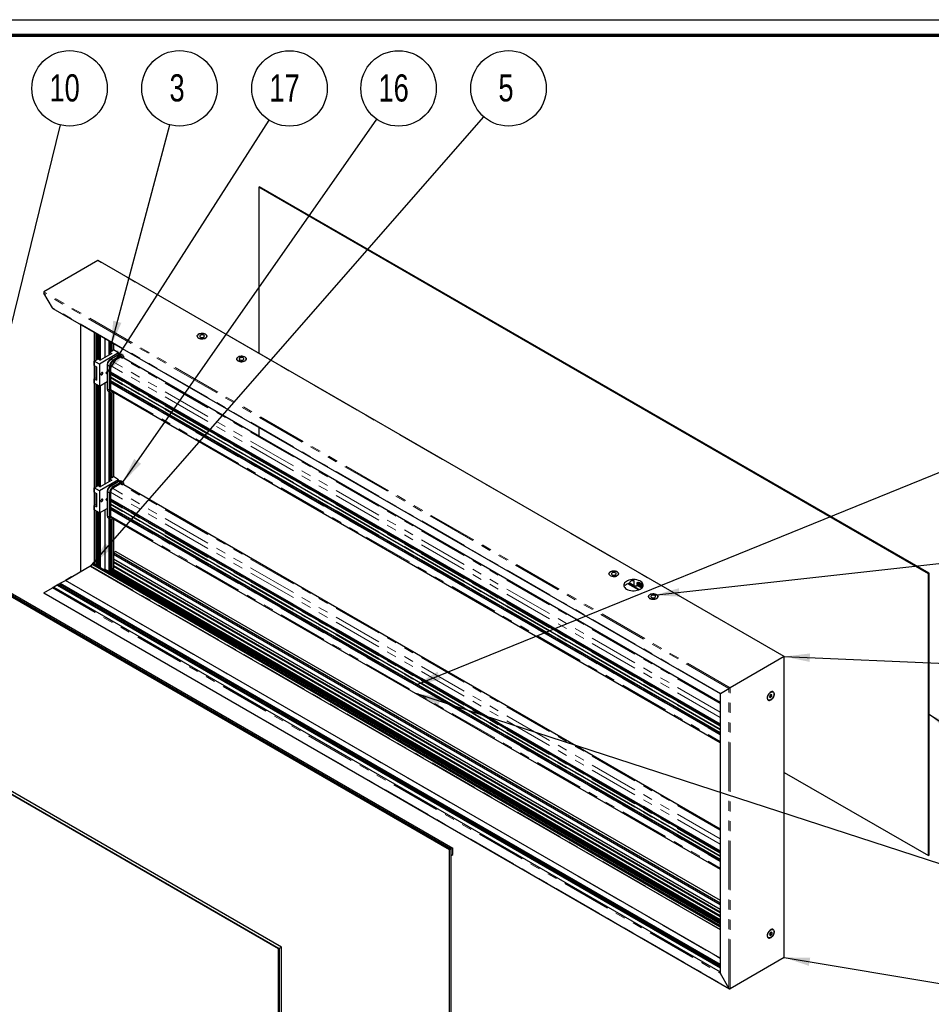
# Paper-space layout 'Exploded view EZ' of a CAD drawing. Header units: millimetres. Extents: x 7 to 291, y 7 to 204.
# Tile 3 of 4: x 78 to 196, y 77 to 204. Entities that reach past the tile are written whole.
import ezdxf

# ---------------------------------------------------------------- set-up
doc = ezdxf.new("R2010")
doc.units = ezdxf.units.MM
doc.linetypes.add('PHANTOM', pattern=[12.7, 6.35, -1.27, 1.27, -1.27, 1.27, -1.27])
doc.layers.add('LAYER2', color=7, linetype='Continuous')
doc.layers.add('LOGO', color=7, linetype='Continuous')
doc.styles.add('SLDTEXTSTYLE1', font='TXT', dxfattribs={"width": 0.75})
doc.dimstyles.new('SLDDIMSTYLE2', dxfattribs={"dimtxt": 0.18, "dimasz": 3.302, "dimexe": 0, "dimexo": 0.0625, "dimgap": 0, "dimtad": 0, "dimtih": 1, "dimtoh": 1, "dimdec": 0, "dimrnd": 1e-09, "dimzin": 0, "dimdsep": 46, "dimtxsty": 'Standard', "dimsah": 1, "dimcen": 0.09, "dimadec": 0, "dimazin": 0, "dimtfac": 3.302, "dimtdec": 0, "dimtofl": 0, "dimtmove": 0, "dimatfit": 3, "dimfxl": 1, "dimfrac": 2, "dimtolj": 1, "dimtzin": 0, "dimarcsym": 0})

# ---------------------------------------------------------------- blocks, each defined once
blk = doc.blocks.new('SW_NOTE_0_5')
at = {"layer": 'LOGO', "color": 0}
blk.add_circle((1.17, 4.72), 4.86, dxfattribs=at)
at = {"layer": 'LOGO', "color": 0, "insert": (-1.42, 6.53), "char_height": 3.5, "attachment_point": 1, "style": 'SLDTEXTSTYLE1'}
blk.add_mtext('10', dxfattribs=at)
blk = doc.blocks.new('SW_NOTE_0_6')
at = {"layer": 'LOGO', "color": 0}
blk.add_circle((1.25, 4.7), 4.86, dxfattribs=at)
at = {"layer": 'LOGO', "color": 0, "insert": (-0.04, 6.51), "char_height": 3.5, "attachment_point": 1, "style": 'SLDTEXTSTYLE1'}
blk.add_mtext('3', dxfattribs=at)
blk = doc.blocks.new('SW_NOTE_0_7')
at = {"layer": 'LOGO', "color": 0}
blk.add_circle((2.62, 4.09), 4.86, dxfattribs=at)
at = {"layer": 'LOGO', "color": 0, "insert": (0.03, 5.9), "char_height": 3.5, "attachment_point": 1, "style": 'SLDTEXTSTYLE1'}
blk.add_mtext('17', dxfattribs=at)
blk = doc.blocks.new('SW_NOTE_0_8')
at = {"layer": 'LOGO', "color": 0}
blk.add_circle((2.79, 3.98), 4.86, dxfattribs=at)
at = {"layer": 'LOGO', "color": 0, "insert": (0.2, 5.79), "char_height": 3.5, "attachment_point": 1, "style": 'SLDTEXTSTYLE1'}
blk.add_mtext('16', dxfattribs=at)
blk = doc.blocks.new('SW_NOTE_0_9')
at = {"layer": 'LOGO', "color": 0}
blk.add_circle((3.2, 3.66), 4.86, dxfattribs=at)
at = {"layer": 'LOGO', "color": 0, "insert": (1.9, 5.47), "char_height": 3.5, "attachment_point": 1, "style": 'SLDTEXTSTYLE1'}
blk.add_mtext('5', dxfattribs=at)

psp = doc.layouts.new('Exploded view EZ')

# ---------------------------------------------------------------- linework, layer by layer
at = {"color": 7, "linetype": 'Continuous', "lineweight": 25}
for p, q in [((109.11, 182.27), (109, 182.21)), ((195.27, 132.41), (109, 182.21)), ((109, 182.21), (109, 160.82)), ((195.37, 132.47), (109.11, 182.27)), ((88.3, 172.75), (81.33, 168.73)), ((176.7, 121.73), (88.33, 172.75)), ((82.43, 166.67), (81.33, 168.57)), ((82.5, 166.59), (168.46, 116.97)), ((86.04, 164.55), (86.04, 132.66)), ((87.8, 163.53), (87.8, 133.66)), ((88.01, 163.41), (88.01, 159.93)), ((88.05, 163.39), (88.05, 159.95)), ((88.06, 163.38), (88.06, 159.96)), ((88.1, 163.36), (88.1, 159.98)), ((88.14, 163.34), (88.14, 160.01)), ((88.15, 163.33), (88.15, 160.01)), ((88.19, 163.31), (88.19, 160.03)), ((88.23, 163.28), (88.23, 160.06)), ((88.41, 163.19), (88.41, 160.03)), ((88.52, 163.12), (88.52, 159.97)), ((88.58, 163.09), (88.58, 159.94)), ((89.18, 162.74), (89.18, 160.28)), ((89.68, 162.45), (89.68, 160.56)), ((89.78, 160.95), (90.28, 161.24)), ((89.85, 162.35), (89.85, 160.99)), ((89.86, 162.34), (89.86, 161)), ((89.89, 162.33), (89.89, 161.02)), ((89.94, 162.3), (89.94, 161.04)), ((89.95, 162.3), (89.95, 161.05)), ((89.98, 162.27), (89.98, 161.07)), ((90.03, 162.25), (90.03, 161.09)), ((90.07, 162.22), (90.07, 161.12)), ((90.28, 162.1), (90.28, 161.24)), ((90.95, 160.85), (90.28, 161.24)), ((87.8, 159.81), (88.3, 160.1)), ((88.3, 160.1), (88.58, 159.93)), ((90.95, 160.85), (88.48, 159.42)), ((90.07, 160.79), (88.58, 159.93)), ((89.78, 160.95), (90.07, 160.79)), ((89.78, 160.63), (89.78, 160.95)), ((90.89, 160.62), (89.9, 160.04)), ((91.2, 160.48), (90.21, 159.91)), ((91.2, 160.32), (90.21, 159.75)), ((90.95, 160.65), (90.95, 160.85)), ((91.51, 160.51), (91.3, 160.64)), ((168.46, 115.83), (91.33, 160.36)), ((91.64, 160.18), (91.64, 160.23)), ((88.48, 159.42), (87.8, 159.81)), ((87.8, 159.24), (87.8, 159.81)), ((87.8, 159.24), (88.09, 159.07)), ((88.01, 159.12), (88.01, 157.64)), ((88.05, 159.09), (88.05, 157.67)), ((88.06, 159.09), (88.06, 157.67)), ((88.09, 159.07), (88.09, 157.36)), ((88.48, 159.42), (88.48, 156.56)), ((89.5, 159.35), (89.5, 156.25)), ((89.77, 159.15), (89.77, 156.04)), ((89.91, 159.23), (89.91, 156.12)), ((87.8, 157.52), (88.09, 157.69)), ((87.8, 156.95), (87.8, 157.52)), ((87.8, 157.52), (88.09, 157.36)), ((89.32, 158.29), (89.45, 158.43)), ((89.32, 158.29), (89.5, 158.19)), ((89.41, 158.19), (89.5, 158.14)), ((89.5, 158.41), (89.45, 158.43)), ((89.91, 158.38), (168.46, 113.04)), ((168.46, 113.01), (89.91, 158.35)), ((89.91, 158.18), (168.46, 112.84)), ((89.91, 157.74), (168.46, 112.39)), ((88.48, 156.56), (87.8, 156.95)), ((88.01, 156.83), (88.01, 143.6)), ((88.05, 156.81), (88.05, 143.62)), ((88.06, 156.8), (88.06, 143.63)), ((88.1, 156.78), (88.1, 143.65)), ((88.14, 156.76), (88.14, 143.67)), ((88.15, 156.75), (88.15, 143.68)), ((88.19, 156.73), (88.19, 143.7)), ((88.23, 156.7), (88.23, 143.73)), ((88.41, 156.6), (88.41, 143.7)), ((88.48, 156.56), (89.5, 157.15)), ((88.52, 156.59), (88.52, 143.64)), ((88.58, 156.62), (88.58, 143.61)), ((89.18, 156.97), (89.18, 143.95)), ((89.91, 157.29), (168.46, 111.95)), ((168.46, 111.7), (89.91, 157.04)), ((89.68, 155.89), (89.68, 144.23)), ((89.68, 155.88), (89.9, 155.76)), ((89.85, 155.78), (89.85, 144.66)), ((89.86, 155.78), (89.86, 144.67)), ((89.89, 155.76), (89.89, 144.68)), ((89.94, 155.99), (168.46, 110.67)), ((89.94, 155.74), (89.94, 144.71)), ((89.95, 155.74), (89.95, 144.72)), ((89.98, 155.73), (89.98, 144.74)), ((90.03, 155.73), (90.03, 144.76)), ((90.07, 155.73), (90.07, 144.79)), ((90.21, 155.79), (90.25, 155.81)), ((90.28, 155.8), (90.28, 144.91)), ((109, 151.3), (109, 150.16)), ((133.59, 96.81), (45.91, 147.42)), ((133.8, 96.93), (46.12, 147.55)), ((46.13, 147.54), (133.8, 96.93)), ((46.34, 147.66), (134.01, 97.05)), ((89.78, 144.62), (90.28, 144.91)), ((89.78, 144.62), (90.07, 144.46)), ((89.78, 144.3), (89.78, 144.62)), ((90.95, 144.52), (90.28, 144.91)), ((87.8, 143.48), (88.3, 143.76)), ((88.48, 143.09), (87.8, 143.48)), ((87.8, 142.91), (87.8, 143.48)), ((88.3, 143.76), (88.58, 143.6)), ((90.95, 144.52), (88.48, 143.09)), ((90.07, 144.46), (88.58, 143.6)), ((90.89, 144.28), (89.9, 143.71)), ((91.2, 144.15), (90.21, 143.58)), ((91.2, 143.99), (90.21, 143.42)), ((90.95, 144.32), (90.95, 144.52)), ((91.51, 144.18), (91.3, 144.31)), ((168.46, 99.5), (91.33, 144.03)), ((91.64, 143.85), (91.64, 143.9)), ((87.8, 142.91), (88.09, 142.74)), ((88.01, 142.79), (88.01, 141.31)), ((88.05, 142.76), (88.05, 141.34)), ((88.06, 142.76), (88.06, 141.34)), ((88.09, 142.74), (88.09, 141.03)), ((88.48, 143.09), (88.48, 140.23)), ((89.32, 141.96), (89.45, 142.1)), ((89.5, 142.08), (89.45, 142.1)), ((89.5, 143.02), (89.5, 139.92)), ((89.77, 142.82), (89.77, 139.71)), ((89.91, 142.9), (89.91, 139.79)), ((87.8, 141.19), (88.09, 141.36)), ((87.8, 140.62), (87.8, 141.19)), ((87.8, 141.19), (88.09, 141.03)), ((88.48, 140.23), (89.5, 140.82)), ((89.32, 141.96), (89.5, 141.86)), ((89.41, 141.86), (89.5, 141.81)), ((89.91, 142.05), (168.46, 96.71)), ((168.46, 96.67), (89.91, 142.02)), ((89.91, 141.85), (168.46, 96.51)), ((89.91, 141.41), (168.46, 96.06)), ((89.91, 140.96), (168.46, 95.62)), ((88.48, 140.23), (87.8, 140.62)), ((88.01, 140.5), (88.01, 133.54)), ((88.05, 140.48), (88.05, 133.51)), ((88.06, 140.47), (88.06, 133.51)), ((88.1, 140.45), (88.1, 133.49)), ((88.14, 140.42), (88.14, 133.46)), ((88.15, 140.42), (88.15, 133.45)), ((88.19, 140.4), (88.19, 133.43)), ((88.23, 140.37), (88.23, 133.41)), ((88.41, 140.27), (88.41, 133.31)), ((88.52, 140.26), (88.52, 133.24)), ((88.58, 140.29), (88.58, 133.21)), ((89.18, 140.64), (89.18, 133.01)), ((89.68, 139.56), (89.68, 132.72)), ((89.68, 139.55), (89.9, 139.43)), ((168.46, 95.37), (89.91, 140.71)), ((89.94, 139.66), (168.46, 94.33)), ((89.85, 139.45), (89.85, 132.82)), ((89.86, 139.45), (89.86, 132.85)), ((89.89, 139.43), (89.89, 133.02)), ((89.94, 139.41), (89.94, 133.03)), ((89.95, 139.41), (89.95, 132.99)), ((89.98, 139.4), (89.98, 132.97)), ((90.03, 139.4), (90.03, 132.97)), ((90.07, 139.4), (90.07, 132.95)), ((90.21, 139.46), (90.25, 139.48)), ((90.28, 139.46), (90.28, 133.07)), ((23.96, 134.75), (111.64, 84.13)), ((111.57, 84.09), (23.96, 134.67)), ((111.92, 84.3), (24.24, 134.91)), ((90.3, 135.12), (90.28, 135.11)), ((90.28, 134.93), (168.46, 89.8)), ((90.58, 135.28), (90.3, 135.12)), ((90.3, 135.12), (168.46, 90)), ((90.58, 135.28), (168.46, 90.33)), ((84.12, 131.55), (87.47, 133.49)), ((87.31, 133.39), (168.46, 86.55)), ((87.35, 133.42), (87.63, 133.58)), ((87.48, 133.49), (87.47, 133.49)), ((87.78, 133.67), (87.63, 133.58)), ((87.63, 133.58), (168.46, 86.92)), ((87.78, 133.67), (168.46, 87.1)), ((90.28, 134.3), (168.46, 89.17)), ((90.28, 133.99), (168.46, 88.86)), ((90.28, 133.89), (168.46, 88.76)), ((90.28, 133.48), (168.46, 88.35)), ((90.28, 133.36), (168.46, 88.23)), ((84.89, 132), (84.12, 131.55)), ((89.18, 133.01), (89.06, 132.93)), ((89.18, 133.01), (89.68, 132.72)), ((89.85, 132.82), (89.68, 132.72)), ((89.71, 132.74), (168.46, 87.28)), ((89.86, 132.85), (89.85, 132.82)), ((89.85, 132.82), (168.46, 87.44)), ((89.89, 133.02), (89.86, 133.04)), ((89.86, 133.02), (168.46, 87.65)), ((89.86, 132.98), (168.46, 87.61)), ((89.86, 132.97), (168.46, 87.59)), ((89.86, 132.91), (168.46, 87.54)), ((89.86, 132.87), (168.46, 87.5)), ((89.86, 132.86), (168.46, 87.49)), ((89.94, 133.03), (89.89, 133.02)), ((89.95, 133.02), (89.94, 133.03)), ((89.98, 132.97), (89.95, 132.99)), ((90.03, 132.97), (89.98, 132.97)), ((90.03, 132.97), (90.07, 132.95)), ((90.03, 132.97), (168.46, 87.7)), ((90.28, 133.07), (90.07, 132.95)), ((90.21, 133.03), (168.46, 87.86)), ((195.37, 132.47), (195.27, 132.41)), ((195.27, 96.08), (195.27, 132.41)), ((195.37, 96.14), (195.37, 132.47)), ((82.61, 130.68), (82.57, 130.66)), ((83.04, 130.93), (82.61, 130.68)), ((82.61, 130.68), (168.46, 81.13)), ((83.18, 131.01), (83.04, 130.93)), ((83.04, 130.93), (168.46, 81.62)), ((83.36, 131.11), (83.18, 131.01)), ((83.18, 131.01), (168.46, 81.78)), ((83.45, 131.17), (83.36, 131.11)), ((83.36, 131.11), (168.46, 81.99)), ((83.45, 131.17), (84.1, 131.54)), ((83.45, 131.17), (168.46, 82.09)), ((168.46, 82.87), (84.12, 131.55)), ((156.18, 130.87), (156.06, 130.94)), ((156.43, 131.05), (156.39, 131.07)), ((157.93, 130.31), (156.55, 131.11)), ((158.01, 130.35), (156.64, 131.14)), ((157.37, 130.83), (156.72, 131.21)), ((157.37, 130.83), (157.37, 131.49)), ((157.73, 131.25), (157.73, 131.23)), ((157.83, 131.19), (157.73, 131.24)), ((157.73, 131.15), (157.73, 131.13)), ((157.83, 131.08), (157.73, 131.14)), ((157.73, 131.05), (157.73, 131.02)), ((157.83, 130.98), (157.73, 131.04)), ((157.73, 130.94), (157.73, 130.92)), ((157.83, 130.87), (157.73, 130.93)), ((157.73, 130.79), (157.73, 130.84)), ((158.42, 130.88), (157.77, 131.25)), ((158.42, 130.77), (157.77, 131.15)), ((158.42, 130.67), (157.77, 131.04)), ((158.4, 130.94), (157.83, 131.27)), ((157.83, 131.25), (157.83, 131.25)), ((157.83, 131.19), (157.83, 131.14)), ((158.4, 130.85), (157.83, 131.18)), ((158.4, 130.84), (157.83, 131.17)), ((158.4, 130.75), (157.83, 131.08)), ((157.83, 131.08), (157.83, 131.04)), ((158.4, 130.74), (157.83, 131.07)), ((157.83, 130.98), (157.83, 130.94)), ((158.4, 130.64), (157.83, 130.97)), ((158.4, 130.63), (157.83, 130.96)), ((157.83, 130.87), (157.83, 130.83)), ((158.35, 130.56), (157.83, 130.86)), ((158.39, 130.96), (157.84, 131.27)), ((158.36, 131.02), (157.91, 131.28)), ((158.4, 130.92), (158.4, 130.92)), ((158.44, 130.83), (158.4, 130.85)), ((158.4, 130.81), (158.4, 130.85)), ((158.44, 130.73), (158.4, 130.75)), ((158.4, 130.71), (158.4, 130.75)), ((158.44, 130.82), (158.44, 130.84)), ((158.44, 130.71), (158.44, 130.74)), ((81.31, 129.93), (169.65, 78.93)), ((81.33, 129.94), (82.43, 130.58)), ((158.42, 130.64), (158.4, 130.65)), ((158.4, 130.61), (158.4, 130.65)), ((176.69, 121.73), (169.72, 117.7)), ((176.7, 82.97), (176.7, 121.73)), ((168.46, 116.97), (168.46, 81)), ((168.49, 116.99), (169.58, 117.62)), ((174.99, 116.85), (174.84, 116.7)), ((174.85, 116.71), (175.07, 116.58)), ((175.11, 116.79), (174.99, 116.85)), ((175.07, 116.58), (175.11, 116.79)), ((175.26, 117.16), (175.23, 117.17)), ((174.63, 116.14), (174.66, 116.12)), ((174.84, 116.7), (174.8, 116.5)), ((174.8, 116.5), (174.92, 116.44)), ((174.8, 116.5), (174.92, 116.44)), ((174.92, 116.44), (175.07, 116.58)), ((176.7, 106.79), (195.27, 96.08)), ((133.8, 96.93), (133.59, 96.81)), ((133.59, 58.84), (133.59, 96.81)), ((134.01, 97.05), (133.8, 96.93)), ((133.8, 58.96), (133.8, 96.93)), ((134.01, 96.24), (134.01, 97.05)), ((133.8, 96.12), (134.01, 96.24)), ((195.37, 96.14), (195.27, 96.08)), ((175.26, 86.54), (175.23, 86.55)), ((174.63, 85.52), (174.66, 85.5)), ((174.87, 86.14), (174.79, 85.93)), ((174.79, 85.93), (174.87, 85.81)), ((174.83, 86.03), (175.04, 85.91)), ((175.04, 86.23), (174.87, 86.14)), ((174.87, 85.81), (175.04, 85.91)), ((174.98, 86.2), (175.12, 86.12)), ((175.12, 86.12), (175.04, 86.23)), ((175.04, 85.91), (175.12, 86.12)), ((111.64, 84.13), (111.57, 84.09)), ((111.57, 46.21), (111.57, 84.09)), ((111.92, 84.3), (111.64, 84.13)), ((111.64, 84.13), (111.64, 46.16)), ((111.92, 46.33), (111.92, 84.3)), ((176.69, 82.94), (169.72, 78.92)), ((169.58, 79), (168.49, 80.9))]:
    psp.add_line(p, q, dxfattribs=at)
at = {"color": 8, "linetype": 'PHANTOM', "lineweight": 18}
for p, q in [((176.69, 121.73), (88.3, 172.75)), ((169.72, 117.7), (81.33, 168.73)), ((169.58, 117.62), (81.33, 168.57)), ((168.49, 116.99), (82.43, 166.67)), ((90.99, 160.61), (90, 160.03)), ((90.21, 159.91), (90, 160.03)), ((91.2, 160.48), (90.99, 160.61)), ((168.46, 115.7), (91.18, 160.31)), ((89.77, 159.15), (89.55, 159.27)), ((89.55, 159.27), (89.55, 156.17)), ((168.46, 113.9), (89.91, 159.25)), ((168.46, 114.56), (90.19, 159.74)), ((168.46, 113.05), (89.91, 158.39)), ((168.46, 112.85), (89.91, 158.19)), ((168.46, 112.82), (89.91, 158.17)), ((168.46, 112.78), (89.91, 158.13)), ((168.46, 112.79), (89.91, 158.13)), ((168.46, 112.75), (89.91, 158.09)), ((168.46, 112.4), (89.91, 157.75)), ((168.46, 112.38), (89.91, 157.72)), ((168.46, 112.34), (89.91, 157.69)), ((168.46, 112.34), (89.91, 157.68)), ((168.46, 112.3), (89.91, 157.65)), ((89.77, 156.04), (89.55, 156.17)), ((168.46, 111.96), (89.91, 157.3)), ((168.46, 111.93), (89.91, 157.28)), ((168.46, 111.89), (89.91, 157.24)), ((168.46, 111.9), (89.91, 157.24)), ((168.46, 111.86), (89.91, 157.2)), ((89.91, 157.04), (168.46, 111.69)), ((89.91, 157), (168.46, 111.66)), ((89.91, 156.15), (168.46, 110.8)), ((90.99, 144.27), (90, 143.7)), ((90.21, 143.58), (90, 143.7)), ((168.46, 98.23), (90.19, 143.41)), ((91.2, 144.15), (90.99, 144.27)), ((168.46, 99.37), (91.18, 143.98)), ((89.77, 142.82), (89.55, 142.94)), ((89.55, 142.94), (89.55, 139.83)), ((168.46, 97.57), (89.91, 142.92)), ((168.46, 96.72), (89.91, 142.06)), ((168.46, 96.52), (89.91, 141.86)), ((168.46, 96.49), (89.91, 141.84)), ((168.46, 96.46), (89.91, 141.8)), ((168.46, 96.45), (89.91, 141.79)), ((168.46, 96.42), (89.91, 141.76)), ((168.46, 96.07), (89.91, 141.42)), ((168.46, 96.05), (89.91, 141.39)), ((168.46, 96.01), (89.91, 141.36)), ((168.46, 96), (89.91, 141.35)), ((168.46, 95.97), (89.91, 141.32)), ((168.46, 95.63), (89.91, 140.97)), ((168.46, 95.6), (89.91, 140.95)), ((168.46, 95.57), (89.91, 140.91)), ((168.46, 95.56), (89.91, 140.9)), ((168.46, 95.53), (89.91, 140.87)), ((89.77, 139.71), (89.55, 139.83)), ((89.91, 140.7), (168.46, 95.36)), ((89.91, 140.67), (168.46, 95.33)), ((89.91, 139.81), (168.46, 94.47)), ((87.35, 133.42), (168.46, 86.59)), ((90.28, 133.4), (168.46, 88.27)), ((84.1, 131.54), (168.46, 82.84)), ((81.33, 129.94), (169.58, 79)), ((82.43, 130.58), (168.49, 80.9)), ((82.57, 130.66), (168.46, 81.08)), ((176.69, 82.94), (176.69, 121.73)), ((168.49, 80.9), (168.49, 116.99)), ((169.58, 79), (169.58, 117.62)), ((169.72, 78.92), (169.72, 117.7))]:
    psp.add_line(p, q, dxfattribs=at)
at = {"color": 7, "linetype": 'Continuous', "lineweight": 25, "flags": 128}
for points in [[(102.13, 163.27), (102.23, 163.2), (102.29, 163.12), (102.31, 163.04), (102.3, 162.95), (102.26, 162.87), (102.18, 162.8), (102.08, 162.74), (101.95, 162.69), (101.81, 162.67), (101.66, 162.66), (101.52, 162.68), (101.38, 162.71), (101.26, 162.76), (101.17, 162.83), (101.11, 162.91), (101.09, 162.99), (101.09, 163.08), (101.14, 163.16), (101.21, 163.23), (101.32, 163.29), (101.45, 163.34), (101.59, 163.36), (101.74, 163.37), (101.88, 163.35), (102.02, 163.32), (102.13, 163.27)], [(101.27, 162.76), (101.38, 162.71), (101.52, 162.68), (101.66, 162.66), (101.81, 162.67), (101.95, 162.69), (102.08, 162.73), (102.18, 162.79), (102.26, 162.87), (102.3, 162.95), (102.31, 163.03), (102.28, 163.12), (102.22, 163.19), (102.13, 163.26), (102.01, 163.31), (101.88, 163.35), (101.74, 163.36), (101.59, 163.36), (101.45, 163.33), (101.32, 163.29), (101.22, 163.23), (101.14, 163.16), (101.1, 163.07), (101.09, 162.99), (101.12, 162.91), (101.18, 162.83), (101.27, 162.76)], [(101.49, 162.89), (101.57, 162.85), (101.67, 162.84), (101.78, 162.84), (101.87, 162.87), (101.94, 162.91), (101.99, 162.97), (102, 163.03), (101.97, 163.08), (101.91, 163.13), (101.83, 163.17), (101.73, 163.18), (101.62, 163.18), (101.53, 163.15), (101.45, 163.11), (101.41, 163.06), (101.4, 163), (101.43, 162.94), (101.49, 162.89)], [(107.23, 160.33), (107.32, 160.26), (107.38, 160.18), (107.4, 160.1), (107.4, 160.01), (107.35, 159.93), (107.27, 159.86), (107.17, 159.8), (107.04, 159.75), (106.9, 159.73), (106.75, 159.72), (106.61, 159.74), (106.47, 159.77), (106.36, 159.83), (106.26, 159.89), (106.2, 159.97), (106.18, 160.06), (106.19, 160.14), (106.23, 160.22), (106.31, 160.3), (106.41, 160.36), (106.54, 160.4), (106.68, 160.43), (106.83, 160.43), (106.97, 160.42), (107.11, 160.38), (107.23, 160.33)], [(106.26, 160.24), (106.2, 160.16), (106.18, 160.08), (106.19, 160), (106.24, 159.92), (106.33, 159.84), (106.43, 159.79), (106.56, 159.75), (106.7, 159.72), (106.85, 159.72), (106.99, 159.74), (107.13, 159.78), (107.24, 159.83), (107.32, 159.9), (107.38, 159.98), (107.4, 160.06), (107.39, 160.15), (107.34, 160.23), (107.26, 160.3), (107.15, 160.36), (107.02, 160.4), (106.88, 160.42), (106.73, 160.42), (106.59, 160.4), (106.45, 160.37), (106.34, 160.31), (106.26, 160.24)], [(106.53, 160.16), (106.49, 160.1), (106.5, 160.04), (106.53, 159.98), (106.6, 159.94), (106.69, 159.91), (106.8, 159.9), (106.9, 159.91), (106.99, 159.94), (107.05, 159.99), (107.09, 160.05), (107.08, 160.11), (107.05, 160.16), (106.98, 160.21), (106.89, 160.24), (106.78, 160.25), (106.68, 160.23), (106.59, 160.2), (106.53, 160.16)], [(88.92, 158.25), (88.91, 158.3), (88.88, 158.33), (88.84, 158.34), (88.79, 158.32), (88.75, 158.28), (88.71, 158.23), (88.68, 158.17), (88.67, 158.11), (88.68, 158.06), (88.71, 158.02), (88.75, 158.02), (88.79, 158.03), (88.84, 158.07), (88.88, 158.13), (88.91, 158.19), (88.92, 158.25)], [(89.32, 158.29), (89.38, 158.21), (89.41, 158.19)], [(88.92, 141.92), (88.91, 141.97), (88.88, 142), (88.84, 142.01), (88.79, 141.99), (88.75, 141.95), (88.71, 141.9), (88.68, 141.83), (88.67, 141.77), (88.68, 141.72), (88.71, 141.69), (88.75, 141.69), (88.79, 141.7), (88.84, 141.74), (88.88, 141.8), (88.91, 141.86), (88.92, 141.92)], [(89.32, 141.96), (89.38, 141.88), (89.41, 141.86)], [(154.2, 132.57), (154.14, 132.49), (154.12, 132.4), (154.14, 132.32), (154.19, 132.24), (154.27, 132.17), (154.37, 132.11), (154.5, 132.07), (154.65, 132.05), (154.79, 132.05), (154.94, 132.06), (155.07, 132.1), (155.18, 132.16), (155.27, 132.23), (155.32, 132.3), (155.34, 132.39), (155.33, 132.47), (155.28, 132.55), (155.2, 132.62), (155.09, 132.68), (154.96, 132.72), (154.82, 132.74), (154.67, 132.75), (154.53, 132.73), (154.4, 132.69), (154.28, 132.64), (154.2, 132.57)], [(155.17, 132.65), (155.26, 132.58), (155.32, 132.51), (155.35, 132.42), (155.34, 132.34), (155.29, 132.25), (155.22, 132.18), (155.11, 132.12), (154.98, 132.08), (154.84, 132.05), (154.69, 132.05), (154.55, 132.06), (154.41, 132.1), (154.3, 132.15), (154.21, 132.22), (154.14, 132.29), (154.12, 132.38), (154.13, 132.46), (154.17, 132.55), (154.25, 132.62), (154.35, 132.68), (154.48, 132.72), (154.62, 132.75), (154.77, 132.75), (154.91, 132.74), (155.05, 132.7), (155.17, 132.65)], [(154.47, 132.48), (154.44, 132.42), (154.44, 132.36), (154.48, 132.31), (154.54, 132.26), (154.63, 132.23), (154.74, 132.22), (154.84, 132.23), (154.93, 132.27), (154.99, 132.31), (155.03, 132.37), (155.03, 132.43), (154.99, 132.49), (154.92, 132.53), (154.83, 132.56), (154.73, 132.57), (154.62, 132.56), (154.53, 132.53), (154.47, 132.48)], [(156.39, 130.42), (156.56, 130.34), (156.74, 130.28), (156.94, 130.24), (157.15, 130.21), (157.36, 130.21), (157.57, 130.23), (157.77, 130.27), (157.96, 130.32), (158.12, 130.4), (158.27, 130.49), (158.38, 130.59), (158.46, 130.7), (158.51, 130.82), (158.53, 130.95), (158.5, 131.07), (158.45, 131.19), (158.36, 131.3), (158.23, 131.4), (158.08, 131.48), (157.91, 131.55), (157.72, 131.61), (157.51, 131.64), (157.3, 131.65), (157.09, 131.64), (156.89, 131.62), (156.69, 131.57), (156.51, 131.5), (156.36, 131.42), (156.23, 131.32), (156.13, 131.21), (156.06, 131.1), (156.03, 130.98), (156.03, 130.85), (156.07, 130.73), (156.15, 130.62), (156.26, 130.51), (156.39, 130.42)], [(160.26, 129.71), (160.35, 129.64), (160.41, 129.57), (160.44, 129.48), (160.43, 129.4), (160.38, 129.32), (160.31, 129.24), (160.2, 129.18), (160.08, 129.14), (159.93, 129.11), (159.79, 129.11), (159.64, 129.12), (159.51, 129.16), (159.39, 129.21), (159.3, 129.28), (159.24, 129.36), (159.21, 129.44), (159.22, 129.53), (159.26, 129.61), (159.34, 129.68), (159.44, 129.74), (159.57, 129.78), (159.71, 129.81), (159.86, 129.82), (160.01, 129.8), (160.14, 129.76), (160.26, 129.71)], [(159.29, 129.63), (159.23, 129.55), (159.21, 129.46), (159.23, 129.38), (159.28, 129.3), (159.36, 129.23), (159.47, 129.17), (159.59, 129.13), (159.74, 129.11), (159.88, 129.11), (160.03, 129.13), (160.16, 129.16), (160.27, 129.22), (160.36, 129.29), (160.41, 129.37), (160.43, 129.45), (160.42, 129.53), (160.37, 129.61), (160.29, 129.68), (160.18, 129.74), (160.05, 129.78), (159.91, 129.81), (159.76, 129.81), (159.62, 129.79), (159.49, 129.75), (159.38, 129.7), (159.29, 129.63)], [(159.56, 129.54), (159.53, 129.48), (159.53, 129.42), (159.57, 129.37), (159.63, 129.32), (159.73, 129.29), (159.83, 129.28), (159.93, 129.3), (160.02, 129.33), (160.09, 129.37), (160.12, 129.43), (160.12, 129.49), (160.08, 129.55), (160.01, 129.59), (159.92, 129.62), (159.82, 129.63), (159.72, 129.62), (159.63, 129.59), (159.56, 129.54)], [(176.69, 121.73), (176.69, 121.73), (176.7, 121.73), (176.7, 121.73), (176.7, 121.73)], [(174.51, 116.39), (174.52, 116.27), (174.56, 116.18), (174.62, 116.11), (174.7, 116.07), (174.8, 116.07), (174.9, 116.1), (175.01, 116.16), (175.11, 116.25), (175.21, 116.37), (175.29, 116.49), (175.35, 116.63), (175.39, 116.77), (175.4, 116.9), (175.39, 117.02), (175.35, 117.11), (175.29, 117.18), (175.21, 117.21), (175.11, 117.22), (175.01, 117.18), (174.9, 117.12), (174.8, 117.03), (174.7, 116.92), (174.62, 116.79), (174.56, 116.65), (174.52, 116.52), (174.51, 116.39)], [(174.65, 116.8), (174.73, 116.93), (174.83, 117.04), (174.93, 117.12), (175.04, 117.17), (175.14, 117.19), (175.23, 117.18), (175.3, 117.13), (175.35, 117.05), (175.38, 116.94), (175.38, 116.82), (175.35, 116.69), (175.3, 116.55), (175.22, 116.42), (175.13, 116.3), (175.03, 116.2), (174.93, 116.14), (174.82, 116.1), (174.73, 116.1), (174.64, 116.13), (174.58, 116.19), (174.54, 116.29), (174.53, 116.4), (174.55, 116.53), (174.59, 116.67), (174.65, 116.8)], [(174.51, 85.77), (174.52, 85.65), (174.56, 85.56), (174.62, 85.49), (174.7, 85.45), (174.8, 85.45), (174.9, 85.48), (175.01, 85.54), (175.11, 85.63), (175.21, 85.75), (175.29, 85.87), (175.35, 86.01), (175.39, 86.15), (175.4, 86.28), (175.39, 86.4), (175.35, 86.49), (175.29, 86.56), (175.21, 86.59), (175.11, 86.59), (175.01, 86.56), (174.9, 86.5), (174.8, 86.41), (174.7, 86.3), (174.62, 86.17), (174.56, 86.03), (174.52, 85.9), (174.51, 85.77)], [(174.53, 85.78), (174.54, 85.91), (174.58, 86.04), (174.65, 86.18), (174.73, 86.31), (174.82, 86.41), (174.93, 86.5), (175.03, 86.55), (175.14, 86.57), (175.23, 86.56), (175.3, 86.51), (175.35, 86.43), (175.38, 86.33), (175.38, 86.2), (175.35, 86.07), (175.3, 85.93), (175.23, 85.8), (175.14, 85.68), (175.03, 85.59), (174.93, 85.52), (174.82, 85.48), (174.73, 85.48), (174.65, 85.51), (174.58, 85.57), (174.54, 85.66), (174.53, 85.78)]]:
    psp.add_lwpolyline(points, dxfattribs=at)
at = {"color": 8, "linetype": 'PHANTOM', "lineweight": 18}
for centre, radius, start, end in [((90.51, 159.23), 0.961, 122.6055, 177.3945), ((89.94, 159.95), 0.101, 54.3837, 114.2922), ((90.93, 160.52), 0.101, 54.3824, 114.3071), ((91.17, 160.35), 0.314, 65.6929, 125.6176), ((89.6, 159.36), 0.101, 185.7099, 245.624), ((89.6, 156.26), 0.101, 185.6948, 245.6253), ((89.85, 156.13), 0.3, 172.7442, 235.9436), ((90.51, 142.89), 0.961, 122.6055, 177.3945), ((89.94, 143.62), 0.101, 54.3837, 114.2922), ((90.93, 144.19), 0.101, 54.3824, 114.3071), ((91.17, 144.02), 0.314, 65.6929, 125.6176), ((89.6, 143.03), 0.101, 185.7099, 245.624), ((89.6, 139.93), 0.101, 185.6948, 245.6253), ((89.85, 139.8), 0.3, 172.7442, 235.9436)]:
    psp.add_arc(centre, radius, start, end, dxfattribs=at)
at = {"color": 7, "linetype": 'Continuous', "lineweight": 25}
for centre, radius, start, end in [((90.73, 159.1), 0.961, 122.6055, 177.3945), ((91.37, 160.27), 0.273, 350.786, 129.2033), ((91.32, 160.18), 0.184, 32.725, 129.6788), ((90.56, 159.2), 0.653, 122.6055, 177.3945), ((90.04, 156), 0.273, 170.786, 309.2033), ((90.09, 156.09), 0.184, 170.3158, 267.2764), ((90.73, 142.77), 0.961, 122.6055, 177.3945), ((90.56, 142.87), 0.653, 122.6055, 177.3945), ((91.37, 143.94), 0.273, 350.786, 129.2033), ((91.32, 143.85), 0.184, 32.725, 129.6788), ((90.04, 139.67), 0.273, 170.786, 309.2033), ((90.09, 139.76), 0.184, 170.3158, 267.2764), ((156.48, 130.76), 0.454, 157.0033, 168.7577), ((156.83, 130.24), 0.908, 121.5548, 135.9519), ((157.11, 129.75), 1.47, 107.3228, 117.7722), ((157.28, 129.35), 2.14, 87.3931, 97.9276), ((157.29, 128.78), 2.05, 77.5878, 87.5108)]:
    psp.add_arc(centre, radius, start, end, dxfattribs=at)
for centre, major_axis, ratio, start_param, end_param in [((88.33, 172.69), (-0.0354, 0.0612), 0.577335, 5.497828, 6.283145), ((81.41, 168.61), (-0.071, 0.122), 0.577335, 6.283145, 7.853941), ((82.5, 166.71), (-0.071, 0.122), 0.577335, 1.570756, 2.356235), ((87.34, 133.41), (0.03, 0.0173), 0.00007, 1.204237, 3.141633), ((84.09, 131.54), (0.03, 0.0173), 0.00007, 0.000041, 1.204237), ((157.28, 130.24), (1.25, -0.72), 0.00007, 3.38018, 3.643237), ((157.28, 130.56), (0.88, 1.53), 0.577335, 1.570837, 1.610848), ((157.28, 130.56), (1.25, -0.72), 0.00007, 3.927031, 3.967042), ((157.28, 130.24), (0.88, 1.53), 0.577335, 1.023986, 1.287043), ((157.28, 130.04), (1.05, 0.96), 0.697875, 0.547452, 0.635082), ((157.28, 131.09), (1.25, -0.44), 0.218312, 1.192246, 1.279876), ((157.28, 129.94), (1.05, 0.96), 0.697875, 0.547452, 0.635082), ((157.28, 130.99), (1.25, -0.44), 0.218312, 1.192246, 1.279876), ((157.28, 129.83), (1.05, 0.96), 0.697875, 0.547452, 0.635082), ((157.28, 130.89), (1.25, -0.44), 0.218312, 1.192246, 1.279876), ((157.28, 129.73), (1.05, 0.96), 0.697875, 0.547452, 0.635082), ((157.28, 130.78), (1.25, -0.44), 0.218312, 1.192246, 1.279876), ((157.28, 129.63), (1.05, 0.96), 0.697875, 0.547452, 0.635082), ((157.28, 130.04), (1.05, 0.96), 0.697875, 6.082747, 6.170376), ((157.28, 131.09), (1.25, -0.44), 0.218312, 0.444355, 0.531985), ((157.28, 129.94), (1.05, 0.96), 0.697875, 6.082747, 6.170376), ((157.28, 130.99), (1.25, -0.44), 0.218312, 0.444355, 0.531985), ((157.28, 129.83), (1.05, 0.96), 0.697875, 6.107276, 6.170376), ((81.41, 129.99), (0.1, 0.0577), 0.00007, 2.356154, 3.141633), ((82.5, 130.62), (0.1, 0.0577), 0.00007, 0.785358, 2.356154), ((157.28, 130.89), (1.25, -0.44), 0.218312, 0.501299, 0.531985), ((176.65, 121.71), (0.05, 0.0289), 0.00007, 0.000041, 0.785358), ((168.56, 117.03), (0.1, 0.0577), 0.00007, 2.356154, 3.141552), ((168.56, 117.03), (0.1, 0.058), 0.00007, 2.356154, 3.141633), ((169.65, 117.66), (0.1, 0.058), 0.00007, 0.785358, 2.356154), ((169.65, 117.66), (0.1, 0.058), 0.00007, 0.785358, 2.356154), ((176.65, 83), (-0.0354, 0.0612), 0.577335, 3.141552, 3.92695), ((176.65, 83), (-0.0354, 0.0612), 0.577335, 3.141552, 3.92695), ((168.56, 80.94), (-0.071, 0.122), 0.577335, 0.785358, 1.570756), ((168.56, 80.94), (-0.071, 0.122), 0.577335, 0.785358, 1.570756), ((169.65, 79.04), (-0.071, 0.122), 0.577335, 1.570756, 3.141552), ((169.65, 79.04), (-0.071, 0.122), 0.577335, 1.570756, 3.141552)]:
    psp.add_ellipse(centre, major_axis=major_axis, ratio=ratio, start_param=start_param, end_param=end_param, dxfattribs=at)
for points, knots in [([(89.9, 160.04), (89.88, 160.03), (89.82, 160), (89.73, 159.92), (89.65, 159.81), (89.57, 159.69), (89.52, 159.55), (89.5, 159.44), (89.5, 159.37), (89.5, 159.35)], [0, 0, 0, 0, 0.093336, 0.256113, 0.418671, 0.581122, 0.744875, 0.911511, 1, 1, 1, 1]), ([(91.3, 160.63), (91.28, 160.64), (91.23, 160.67), (91.14, 160.69), (91.04, 160.68), (90.95, 160.65), (90.9, 160.63), (90.89, 160.62)], [0, 0, 0, 0, 0.14825, 0.384831, 0.619443, 0.86493, 1, 1, 1, 1]), ([(89.5, 156.25), (89.5, 156.22), (89.5, 156.16), (89.52, 156.07), (89.57, 155.97), (89.63, 155.91), (89.67, 155.89), (89.68, 155.88)], [0, 0, 0, 0, 0.167185, 0.42517, 0.666494, 0.899058, 1, 1, 1, 1]), ([(89.9, 143.71), (89.88, 143.7), (89.82, 143.66), (89.73, 143.59), (89.65, 143.48), (89.57, 143.35), (89.52, 143.22), (89.5, 143.11), (89.5, 143.04), (89.5, 143.02)], [0, 0, 0, 0, 0.093336, 0.256113, 0.418671, 0.581122, 0.744875, 0.911511, 1, 1, 1, 1]), ([(91.3, 144.3), (91.28, 144.31), (91.23, 144.34), (91.14, 144.36), (91.04, 144.35), (90.95, 144.32), (90.9, 144.29), (90.89, 144.28)], [0, 0, 0, 0, 0.14825, 0.384831, 0.619443, 0.86493, 1, 1, 1, 1]), ([(89.5, 139.92), (89.5, 139.89), (89.5, 139.83), (89.52, 139.74), (89.57, 139.64), (89.63, 139.58), (89.67, 139.56), (89.68, 139.55)], [0, 0, 0, 0, 0.167185, 0.42517, 0.666494, 0.899058, 1, 1, 1, 1]), ([(157.83, 131.25), (157.83, 131.26), (157.83, 131.27), (157.84, 131.27), (157.85, 131.28), (157.87, 131.28), (157.89, 131.28), (157.92, 131.28), (157.93, 131.28), (157.96, 131.27), (157.98, 131.27), (158.02, 131.26), (158.05, 131.25), (158.11, 131.22), (158.14, 131.21), (158.19, 131.18), (158.21, 131.16), (158.26, 131.13), (158.28, 131.11), (158.31, 131.08), (158.32, 131.07), (158.34, 131.04), (158.35, 131.03), (158.37, 131), (158.38, 130.99), (158.39, 130.96), (158.39, 130.96), (158.4, 130.94), (158.4, 130.93), (158.4, 130.92)], [0, 0, 0, 0, 0.03125, 0.03125, 0.0625, 0.0625, 0.125, 0.125, 0.1875, 0.1875, 0.25, 0.25, 0.375, 0.375, 0.5, 0.5, 0.625, 0.625, 0.75, 0.75, 0.8125, 0.8125, 0.875, 0.875, 0.9375, 0.9375, 0.96875, 0.96875, 1, 1, 1, 1])]:
    psp.add_open_spline(points, degree=3, knots=knots, dxfattribs=at)
at = {"layer": 'LAYER2', "lineweight": 70}
psp.add_line((8.57, 201.78), (288.57, 201.78), dxfattribs=at)
at = {"layer": 'LOGO'}
psp.add_line((6.57, 203.78), (290.57, 203.78), dxfattribs=at)

# ---------------------------------------------------------------- block references
for name, p in [('SW_NOTE_0_5', (83.47, 190.22)), ('SW_NOTE_0_6', (97.55, 190.24)), ('SW_NOTE_0_7', (110.35, 190.84)), ('SW_NOTE_0_8', (124.23, 190.95)), ('SW_NOTE_0_9', (137.98, 191.28))]:
    psp.add_blockref(name, p, dxfattribs=at)

# ---------------------------------------------------------------- leaders
for points in [[(87.47, 133.49), (137.98, 191.28)], [(89.45, 158.16), (110.35, 190.84)], [(91.51, 144.18), (124.23, 190.95)], [(71.08, 140.1), (83.47, 190.22)], [(89.94, 161.67), (97.55, 190.24)], [(129.18, 118.04), (200.42, 147.01)], [(159.91, 129.62), (200.09, 134.13)], [(176.69, 121.73), (200.07, 120.71)], [(129.2, 117), (200.3, 93.91)], [(195.37, 114.3), (200.91, 110.52)], [(176.7, 82.96), (200.13, 79.05)]]:
    psp.add_leader(points, dimstyle='SLDDIMSTYLE2', dxfattribs=at)

doc.saveas('drawing.dxf')
